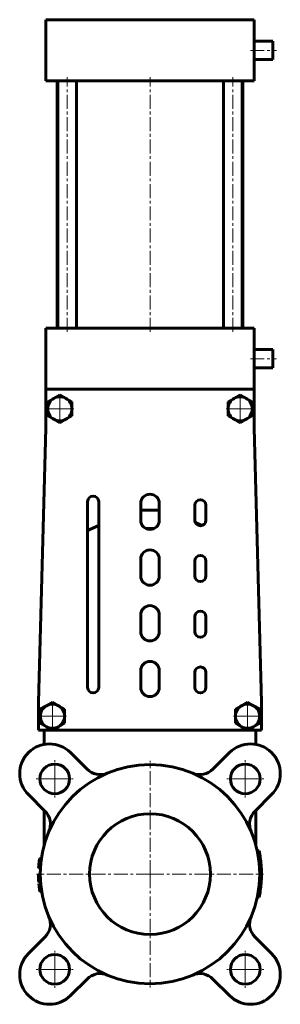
# Model space of a CAD drawing. Header units: millimetres. Extents: x -70 to 70, y -265 to 265.
import ezdxf

# ---------------------------------------------------------------- set-up
doc = ezdxf.new("R2010")
doc.units = ezdxf.units.MM
doc.linetypes.add('K5LT_AXLED', pattern=[12, 7.5, -1.5, 1.5, -1.5])
doc.linetypes.add('K5LT_BASIC', pattern=[0])
doc.layers.add('Системный слой (1)', color=7, linetype='Continuous', true_color=0x6c6c6c)

# ---------------------------------------------------------------- blocks, each defined once
blk = doc.blocks.new('U0')
at = {"layer": 'Системный слой (1)', "color": 143, "linetype": 'K5LT_BASIC', "lineweight": 60, "true_color": 0x33acca}
for p, q in [((-60, -117.45), (-52.51, -117.45)), ((-52.49, -117.45), (52.49, -117.45)), ((52.51, -117.45), (60, -117.45))]:
    blk.add_line(p, q, dxfattribs=at)
blk = doc.blocks.new('U1')
at = {"layer": 'Системный слой (1)', "color": 30, "linetype": 'K5LT_AXLED', "lineweight": 18, "true_color": 0xff8000}
for q in [(-52.5, -101.45), (-61, -109.95), (-44, -109.95), (-52.5, -118.45)]:
    blk.add_line((-52.5, -109.95), q, dxfattribs=at)
blk = doc.blocks.new('U2')
at = {"layer": 'Системный слой (1)', "color": 30, "linetype": 'K5LT_AXLED', "lineweight": 18, "true_color": 0xff8000}
for q in [(-51.27, -236.22), (-61.27, -246.22), (-41.27, -246.22), (-51.27, -256.22)]:
    blk.add_line((-51.27, -246.22), q, dxfattribs=at)
blk = doc.blocks.new('U3')
at = {"layer": 'Системный слой (1)', "color": 30, "linetype": 'K5LT_AXLED', "lineweight": 18, "true_color": 0xff8000}
for q in [(-51.27, -133.69), (-61.27, -143.69), (-41.27, -143.69), (-51.27, -153.69)]:
    blk.add_line((-51.27, -143.69), q, dxfattribs=at)
blk = doc.blocks.new('U4')
at = {"layer": 'Системный слой (1)', "color": 30, "linetype": 'K5LT_AXLED', "lineweight": 18, "true_color": 0xff8000}
for q in [(-48.5, 64.05), (-57, 55.55), (-40, 55.55), (-48.5, 47.05)]:
    blk.add_line((-48.5, 55.55), q, dxfattribs=at)
blk = doc.blocks.new('U5')
at = {"layer": 'Системный слой (1)', "color": 30, "linetype": 'K5LT_AXLED', "lineweight": 18, "true_color": 0xff8000}
for q in [(0, -133.95), (-61, -194.95), (61, -194.95), (0, -255.95)]:
    blk.add_line((0, -194.95), q, dxfattribs=at)
blk = doc.blocks.new('U6')
at = {"layer": 'Системный слой (1)', "color": 30, "linetype": 'K5LT_AXLED', "lineweight": 18, "true_color": 0xff8000}
for q in [(48.5, 64.05), (40, 55.55), (57, 55.55), (48.5, 47.05)]:
    blk.add_line((48.5, 55.55), q, dxfattribs=at)
blk = doc.blocks.new('U7')
at = {"layer": 'Системный слой (1)', "color": 30, "linetype": 'K5LT_AXLED', "lineweight": 18, "true_color": 0xff8000}
for q in [(51.27, -236.22), (41.27, -246.22), (61.27, -246.22), (51.27, -256.22)]:
    blk.add_line((51.27, -246.22), q, dxfattribs=at)
blk = doc.blocks.new('U8')
at = {"layer": 'Системный слой (1)', "color": 30, "linetype": 'K5LT_AXLED', "lineweight": 18, "true_color": 0xff8000}
for q in [(51.27, -133.69), (41.27, -143.69), (61.27, -143.69), (51.27, -153.69)]:
    blk.add_line((51.27, -143.69), q, dxfattribs=at)
blk = doc.blocks.new('U9')
at = {"layer": 'Системный слой (1)', "color": 30, "linetype": 'K5LT_AXLED', "lineweight": 18, "true_color": 0xff8000}
for q in [(52.5, -101.45), (44, -109.95), (61, -109.95), (52.5, -118.45)]:
    blk.add_line((52.5, -109.95), q, dxfattribs=at)

msp = doc.modelspace()

# ---------------------------------------------------------------- linework, layer by layer
at = {"layer": 'Системный слой (1)', "color": 143, "linetype": 'K5LT_BASIC', "lineweight": 60, "true_color": 0x33acca}
for p, q in [((-56, 265.05), (-46, 265.05)), ((-56, 232.05), (-56, 265.05)), ((-46, 265.05), (46, 265.05)), ((46, 265.05), (56, 265.05)), ((56, 232.05), (56, 265.05)), ((56, 253.55), (66, 253.55)), ((66, 253.55), (66, 243.55)), ((56, 243.55), (66, 243.55)), ((-46, 232.05), (-56, 232.05)), ((-50, 99.05), (-50, 232.05)), ((-49.55, 99.05), (-49.55, 232.05)), ((-46, 232.05), (46, 232.05)), ((-39.55, 99.05), (-39.55, 232.05)), ((39.55, 99.05), (39.55, 232.05)), ((56, 232.05), (46, 232.05)), ((49.55, 99.05), (49.55, 232.05)), ((50, 99.05), (50, 232.05)), ((-56, 99.05), (-46, 99.05)), ((-56, 66.05), (-56, 99.05)), ((-46, 99.05), (46, 99.05)), ((46, 99.05), (56, 99.05)), ((56, 66.05), (56, 99.05)), ((56, 87.55), (66, 87.55)), ((66, 87.55), (66, 77.55)), ((56, 77.55), (66, 77.55)), ((-56, 66.05), (-56, 45.05)), ((-46, 66.05), (-56, 66.05)), ((-46, 66.05), (46, 66.05)), ((56, 66.05), (46, 66.05)), ((56, 45.05), (56, 66.05)), ((-55, 59.3), (-51.75, 61.18)), ((-55, 55.55), (-55, 59.3)), ((-51.75, 61.18), (-48.5, 63.05)), ((-48.5, 63.05), (-45.25, 61.18)), ((-45.25, 61.18), (-42, 59.3)), ((-42, 59.3), (-42, 55.55)), ((42, 59.3), (45.25, 61.18)), ((42, 55.55), (42, 59.3)), ((45.25, 61.18), (48.5, 63.05)), ((48.5, 63.05), (51.75, 61.18)), ((51.75, 61.18), (55, 59.3)), ((55, 59.3), (55, 55.55)), ((-55, 51.79), (-55, 55.55)), ((-42, 55.55), (-42, 51.79)), ((42, 51.79), (42, 55.55)), ((55, 55.55), (55, 51.79)), ((-51.75, 49.92), (-55, 51.79)), ((-48.5, 48.04), (-51.75, 49.92)), ((-45.25, 49.92), (-48.5, 48.04)), ((-42, 51.79), (-45.25, 49.92)), ((45.25, 49.92), (42, 51.79)), ((48.5, 48.04), (45.25, 49.92)), ((51.75, 49.92), (48.5, 48.04)), ((55, 51.79), (51.75, 49.92)), ((-56, 45.05), (-60, -102.45)), ((60, -102.45), (56, 45.05)), ((-33.58, 5.59), (-33.58, -94.41)), ((-27.58, -94.41), (-27.58, 5.59)), ((-5, 4.59), (-5, -4.41)), ((-5, 1.05), (5, 1.05)), ((5, -4.41), (5, 4.59)), ((24.11, 3.59), (24.11, -4.41)), ((30.11, -4.41), (30.11, 3.59)), ((-27.58, -7.2), (-33.58, -10.01)), ((-2.09, -8.95), (2.09, -8.95)), ((27.85, -7.32), (24.4, -5.7)), ((-5, -25.41), (-5, -34.41)), ((5, -34.41), (5, -25.41)), ((24.11, -26.41), (24.11, -34.41)), ((30.11, -34.41), (30.11, -26.41)), ((-5, -55.41), (-5, -64.41)), ((5, -64.41), (5, -55.41)), ((24.11, -56.41), (24.11, -64.41)), ((30.11, -64.41), (30.11, -56.41)), ((-5, -85.41), (-5, -94.41)), ((5, -94.41), (5, -85.41)), ((24.11, -86.41), (24.11, -94.41)), ((30.11, -94.41), (30.11, -86.41)), ((-60, -102.45), (-60, -117.45)), ((-59, -106.2), (-55.75, -104.32)), ((-55.75, -104.32), (-52.5, -102.45)), ((-52.5, -102.45), (-49.25, -104.32)), ((-49.25, -104.32), (-46, -106.2)), ((46, -106.2), (49.25, -104.32)), ((49.25, -104.32), (52.5, -102.45)), ((52.5, -102.45), (55.75, -104.32)), ((55.75, -104.32), (59, -106.2)), ((60, -117.45), (60, -102.45)), ((-59, -109.95), (-59, -106.2)), ((-59, -113.71), (-59, -109.95)), ((-46, -106.2), (-46, -109.95)), ((-46, -109.95), (-46, -113.71)), ((46, -109.95), (46, -106.2)), ((46, -113.71), (46, -109.95)), ((59, -106.2), (59, -109.95)), ((59, -109.95), (59, -113.71)), ((-55.75, -115.58), (-59, -113.71)), ((-52.5, -117.46), (-55.75, -115.58)), ((-49.25, -115.58), (-52.5, -117.46)), ((-46, -113.71), (-49.25, -115.58)), ((49.25, -115.58), (46, -113.71)), ((52.5, -117.46), (49.25, -115.58)), ((55.75, -115.58), (52.5, -117.46)), ((59, -113.71), (55.75, -115.58)), ((-57, -117.45), (-57, -125.13)), ((57, -117.45), (57, -125.13)), ((-33.88, -138.45), (-42.78, -129.55)), ((42.78, -129.55), (33.88, -138.45)), ((-65.41, -152.17), (-56.51, -161.07)), ((56.51, -161.07), (65.41, -152.17)), ((-57, -160.58), (-57, -179.72)), ((57, -160.58), (57, -179.72)), ((57.66, -182.45), (58.68, -182.45)), ((-58.57, -187.83), (-59.58, -187.83)), ((-58.57, -187.85), (-59.58, -187.85)), ((-58.56, -187.78), (-59.57, -187.78)), ((-58.41, -186.6), (-59.42, -186.6)), ((58.79, -189.95), (59.79, -189.95)), ((-59, -195.14), (-60, -195.14)), ((-59, -195.41), (-60, -195.41)), ((-59, -195.7), (-60, -195.7)), ((-58.9, -191.49), (-59.9, -191.49)), ((-58.9, -191.55), (-59.9, -191.55)), ((-58.98, -196.4), (-59.98, -196.4)), ((-58.97, -196.87), (-59.97, -196.87)), ((-58.9, -198.39), (-59.9, -198.39)), ((-58.89, -198.49), (-59.9, -198.49)), ((-58.89, -198.5), (-59.9, -198.5)), ((-58.84, -199.29), (-59.84, -199.29)), ((-58.84, -199.3), (-59.84, -199.3)), ((-58.84, -199.33), (-59.84, -199.33)), ((-58.77, -200.16), (-59.77, -200.16)), ((-58.66, -201.26), (-59.67, -201.26)), ((58.79, -199.95), (59.79, -199.95)), ((-58.64, -201.46), (-59.65, -201.46)), ((-58.56, -202.16), (-59.57, -202.16)), ((-58.52, -202.47), (-59.53, -202.47)), ((-58.41, -203.31), (-59.42, -203.31)), ((-58.38, -203.5), (-59.39, -203.5)), ((-58.26, -204.29), (-59.27, -204.29)), ((-58.25, -204.3), (-59.27, -204.3)), ((57.66, -207.45), (58.68, -207.45)), ((-56.51, -228.83), (-65.41, -237.73)), ((65.41, -237.73), (56.51, -228.83)), ((-42.78, -260.36), (-33.88, -251.46)), ((33.88, -251.46), (42.78, -260.36))]:
    msp.add_line(p, q, dxfattribs=at)
at = {"layer": 'Системный слой (1)', "color": 30, "linetype": 'K5LT_AXLED', "lineweight": 18, "true_color": 0xff8000}
for p, q in [((54, 248.55), (68, 248.55)), ((-44.55, 97.05), (-44.55, 234.05)), ((0, 97.05), (0, 234.05)), ((44.55, 97.05), (44.55, 234.05)), ((54, 82.55), (68, 82.55))]:
    msp.add_line(p, q, dxfattribs=at)
at = {"layer": 'Системный слой (1)', "color": 143, "linetype": 'K5LT_BASIC', "lineweight": 60, "true_color": 0x33acca}
for centre, radius in [((-51.27, -143.69), 8), ((0, -194.95), 59), ((51.27, -143.69), 8), ((0, -194.95), 32.5), ((-51.27, -246.22), 8), ((51.27, -246.22), 8)]:
    msp.add_circle(centre, radius, dxfattribs=at)
for centre, radius, start, end in [((-48.5, 55.55), 6.5, 120, 180), ((-48.5, 55.55), 6.5, 60, 120), ((-48.5, 55.55), 6.5, 0, 60), ((48.5, 55.55), 6.5, 120, 180), ((48.5, 55.55), 6.5, 60, 120), ((48.5, 55.55), 6.5, 0, 60), ((-48.5, 55.55), 6.5, 180, 240), ((-48.5, 55.55), 6.5, 300, 0), ((48.5, 55.55), 6.5, 180, 240), ((48.5, 55.55), 6.5, 300, 0), ((-48.5, 55.55), 6.5, 240, 300), ((48.5, 55.55), 6.5, 240, 300), ((-30.58, 5.59), 3, 0, 180), ((0, 4.59), 5, 0, 180), ((27.11, 3.59), 3, 0, 180), ((0, -4.41), 5, 180, 0), ((27.11, -4.41), 3, 180, 0), ((0, -25.41), 5, 0, 180), ((27.11, -26.41), 3, 0, 180), ((0, -34.41), 5, 180, 0), ((27.11, -34.41), 3, 180, 0), ((0, -55.41), 5, 0, 180), ((27.11, -56.41), 3, 0, 180), ((0, -64.41), 5, 180, 0), ((27.11, -64.41), 3, 180, 0), ((0, -85.41), 5, 0, 180), ((27.11, -86.41), 3, 0, 180), ((-30.58, -94.41), 3, 180, 0), ((0, -94.41), 5, 180, 0), ((27.11, -94.41), 3, 180, 0), ((-52.5, -109.95), 6.5, 120, 180), ((-52.5, -109.95), 6.5, 60, 120), ((-52.5, -109.95), 6.5, 0, 60), ((52.5, -109.95), 6.5, 120, 180), ((52.5, -109.95), 6.5, 60, 120), ((52.5, -109.95), 6.5, 0, 60), ((-52.5, -109.95), 6.5, 180, 240), ((-52.5, -109.95), 6.5, 300, 0), ((52.5, -109.95), 6.5, 180, 240), ((52.5, -109.95), 6.5, 300, 0), ((-52.5, -109.95), 6.5, 240, 300), ((52.5, -109.95), 6.5, 240, 300), ((-54.09, -140.86), 16, 45, 225), ((54.09, -140.86), 16, 315, 135), ((-26.81, -131.37), 10, 225, 292.8637), ((26.81, -131.37), 10, 247.1363, 315), ((-63.58, -168.14), 10, 337.1363, 45), ((63.58, -168.14), 10, 135, 202.8637), ((0, -194.95), 60, 4.7802, 12.0247), ((0, -194.95), 60, 173.2024, 176.6871), ((0, -194.95), 60, 173.1378, 173.1831), ((0, -194.95), 60, 173.1831, 173.2024), ((0, -194.95), 60, 171.9927, 173.1378), ((0, -194.95), 60, 355.2198, 4.7802), ((0, -194.95), 60, 180.178, 180.4401), ((0, -194.95), 60, 180.4401, 180.4512), ((0, -194.95), 60, 180.4512, 180.7132), ((0, -194.95), 60, 180.7132, 180.7376), ((0, -194.95), 60, 180.7376, 181.2862), ((0, -194.95), 60, 176.6871, 176.7514), ((0, -194.95), 60, 181.2862, 181.3862), ((0, -194.95), 60, 181.3862, 181.8349), ((0, -194.95), 60, 181.8349, 182.3082), ((0, -194.95), 60, 182.3082, 182.4216), ((0, -194.95), 60, 182.4216, 183.282), ((0, -194.95), 60, 183.282, 183.3755), ((0, -194.95), 60, 183.3755, 183.3888), ((0, -194.95), 60, 183.3888, 184.1477), ((0, -194.95), 60, 184.1477, 184.1588), ((0, -194.95), 60, 184.1588, 184.1811), ((0, -194.95), 60, 184.9789, 185.2353), ((0, -194.95), 60, 185.2353, 186.0297), ((0, -194.95), 60, 186.0297, 186.2151), ((0, -194.95), 60, 347.9753, 355.2198), ((0, -194.95), 60, 186.2151, 186.2262), ((0, -194.95), 60, 186.2262, 186.9013), ((0, -194.95), 60, 186.9013, 187.1944), ((0, -194.95), 60, 187.1944, 188.0054), ((0, -194.95), 60, 188.0054, 188.1893), ((0, -194.95), 60, 188.1893, 188.9551), ((0, -194.95), 60, 188.9551, 188.9664), ((-63.58, -221.76), 10, 315, 22.8637), ((63.58, -221.76), 10, 157.1363, 225), ((-54.09, -249.05), 16, 135, 315), ((54.09, -249.05), 16, 225, 45), ((-26.81, -258.53), 10, 67.1363, 135), ((26.81, -258.53), 10, 45, 112.8637)]:
    msp.add_arc(centre, radius, start, end, dxfattribs=at)

# ---------------------------------------------------------------- block references
at = {"layer": 'Системный слой (1)'}
for name in ['U4', 'U6', 'U1', 'U9', 'U0', 'U3', 'U5', 'U8', 'U2', 'U7']:
    msp.add_blockref(name, (0, 0), dxfattribs=at)

doc.saveas('drawing.dxf')
